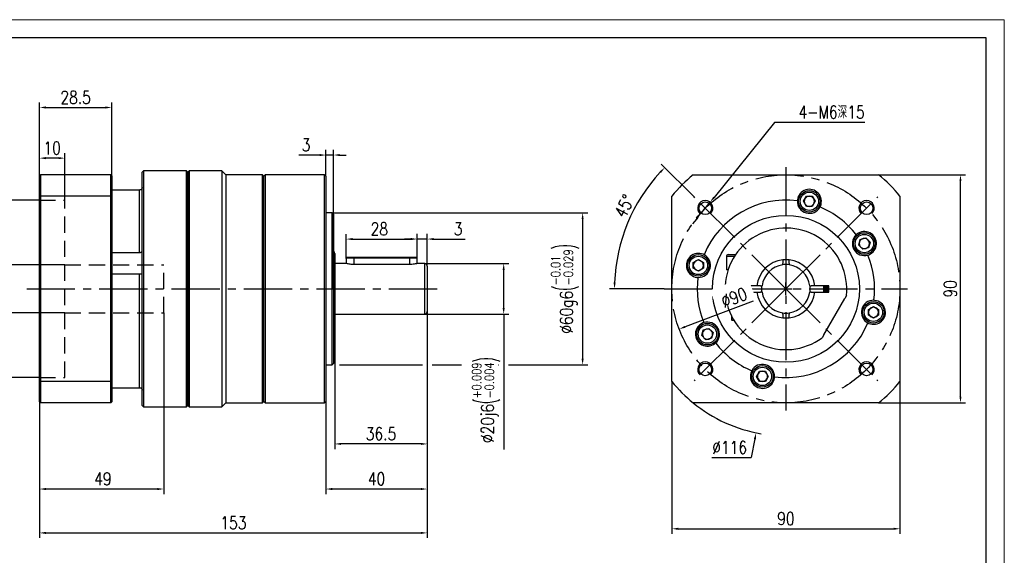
# Model space of a CAD drawing. Header units: millimetres. Extents: x 6775 to 7373, y -835 to -413.
# Tile 4 of 4: x 6985 to 7373, y -624 to -413. Entities that reach past the tile are written whole.
import ezdxf

# ---------------------------------------------------------------- set-up
doc = ezdxf.new("R2010")
doc.units = ezdxf.units.MM
doc.set_wipeout_variables(frame=1)
doc.header["$PDSIZE"] = -5
doc.linetypes.add('CENTER2', pattern=[28.575, 19.05, -3.175, 3.175, -3.175])
doc.linetypes.add('DASHED2', pattern=[9.525, 6.35, -3.175])
doc.layers.get('Defpoints').update_dxf_attribs({"lineweight": 18})
for name, color, linetype in [('1轮廓实线层', 7, 'Continuous'), ('2细线层', 4, 'Continuous'), ('3中心线层', 1, 'CENTER2'), ('4虚线层', 6, 'DASHED2'), ('7标注层', 4, 'Continuous')]:
    doc.layers.add(name, color=color, linetype=linetype)
doc.layers.add('细实线', color=7, linetype='Continuous', lineweight=18)
doc.styles.add('TH_GBDIM', font='romans.shx', dxfattribs={"width": 0.8, "bigfont": 'gbcbig.shx'})
doc.dimstyles.new('TH_GBDIM', dxfattribs={"dimtxt": 5, "dimasz": 2.5, "dimexe": 2, "dimexo": 0, "dimgap": 1.5, "dimtad": 1, "dimdec": 1, "dimdsep": 46, "dimtxsty": 'TH_GBDIM', "dimcen": 2.5, "dimclrd": 130, "dimclre": 130, "dimclrt": 3, "dimadec": 0, "dimazin": 2, "dimtfac": 0.714286, "dimtdec": 1, "dimtmove": 0, "dimatfit": 3, "dimfxl": 1, "dimtzin": 0, "dimlwd": -1, "dimlwe": -1, "dimarcsym": 0})

# ---------------------------------------------------------------- blocks, each defined once
blk = doc.blocks.new('*U9')
at = {"layer": '3中心线层'}
blk.add_line((-18.12, -18.12), (18.12, 18.12), dxfattribs=at)
blk = doc.blocks.new('*U8')
at = {"layer": '1轮廓实线层', "color": 0, "linetype": 'ByBlock', "lineweight": -2, "transparency": 16777216}
for p, rotation in [((2055.7, 7340.05), 90), ((2055.7, 7303.8), 180), ((2091.95, 7303.8), 270)]:
    blk.add_blockref('*U9', p, dxfattribs=dict(at, rotation=rotation))
blk.add_blockref('*U9', (2091.95, 7340.05), dxfattribs=at)
blk = doc.blocks.new('*D11')
at = {"layer": '7标注层', "color": 130}
for p, q in [((7144.69, -508.8), (7177.84, -508.8)), ((7175.84, -526.3), (7175.84, -511.3)), ((7144.69, -528.8), (7177.84, -528.8)), ((7175.84, -528.8), (7175.84, -582.19))]:
    blk.add_line(p, q, dxfattribs=at)
for points in [[(7176.25, -511.3), (7175.42, -511.3), (7175.84, -508.8)], [(7175.42, -526.3), (7176.25, -526.3), (7175.84, -528.8)]]:
    blk.add_solid(points, dxfattribs=at)
at = {"layer": 'Defpoints', "color": 0}
for p in [(7144.69, -508.8), (7175.84, -508.8), (7144.69, -528.8)]:
    blk.add_point(p, dxfattribs=at)
at = {"layer": '7标注层', "color": 3, "insert": (7168.89, -562.67), "char_height": 5, "attachment_point": 5, "rotation": 90, "style": 'TH_GBDIM'}
blk.add_mtext('{%%c20}{}{j6\\H0.7143x;{\\H2x;\\W0.5;(}\\S+0.009^ -0.004;{\\H2x;\\W0.5;)}}', dxfattribs=at)
blk = doc.blocks.new('*D12')
at = {"layer": '7标注层', "color": 130}
for p, q in [((7108.69, -488.8), (7208.99, -488.8)), ((7206.99, -491.3), (7206.99, -546.3)), ((7111.07, -548.8), (7143.81, -548.8)), ((7147.57, -548.8), (7159.19, -548.8)), ((7173.83, -548.8), (7173.96, -548.8)), ((7177.71, -548.8), (7208.99, -548.8))]:
    blk.add_line(p, q, dxfattribs=at)
for points in [[(7207.4, -491.3), (7206.57, -491.3), (7206.99, -488.8)], [(7206.57, -546.3), (7207.4, -546.3), (7206.99, -548.8)]]:
    blk.add_solid(points, dxfattribs=at)
at = {"layer": 'Defpoints', "color": 0}
for p in [(7108.69, -488.8), (7108.19, -548.8), (7206.99, -548.8)]:
    blk.add_point(p, dxfattribs=at)
at = {"layer": '7标注层', "color": 3, "insert": (7200.05, -518.8), "char_height": 5, "attachment_point": 5, "rotation": 90, "style": 'TH_GBDIM'}
blk.add_mtext('{%%c60}{}{g6\\H0.7143x;{\\H2x;\\W0.5;(}\\S-0.01^ -0.029;{\\H2x;\\W0.5;)}}', dxfattribs=at)
blk = doc.blocks.new('*D13')
at = {"layer": '7标注层', "color": 130}
for p, q in [((7145.69, -527.8), (7145.69, -582)), ((7109.19, -532.8), (7109.19, -582)), ((7143.19, -580), (7111.69, -580))]:
    blk.add_line(p, q, dxfattribs=at)
for points in [[(7111.69, -579.58), (7111.69, -580.41), (7109.19, -580)], [(7143.19, -580.41), (7143.19, -579.58), (7145.69, -580)]]:
    blk.add_solid(points, dxfattribs=at)
at = {"layer": 'Defpoints', "color": 0}
for p in [(7145.69, -527.8), (7109.19, -532.8), (7109.19, -580)]:
    blk.add_point(p, dxfattribs=at)
at = {"layer": '7标注层', "color": 3, "insert": (7127.44, -576), "char_height": 5, "attachment_point": 5, "style": 'TH_GBDIM'}
blk.add_mtext('36.5', dxfattribs=at)
blk = doc.blocks.new('*D14')
at = {"layer": '7标注层', "color": 130}
for p, q in [((7145.69, -527.86), (7145.69, -599.79)), ((7105.69, -563.3), (7105.69, -599.79)), ((7143.19, -597.79), (7108.19, -597.79))]:
    blk.add_line(p, q, dxfattribs=at)
for points in [[(7108.19, -597.38), (7108.19, -598.21), (7105.69, -597.79)], [(7143.19, -598.21), (7143.19, -597.38), (7145.69, -597.79)]]:
    blk.add_solid(points, dxfattribs=at)
at = {"layer": 'Defpoints', "color": 0}
for p in [(7145.69, -527.86), (7105.69, -563.3), (7105.69, -597.79)]:
    blk.add_point(p, dxfattribs=at)
at = {"layer": '7标注层', "color": 3, "insert": (7125.69, -593.79), "char_height": 5, "attachment_point": 5, "style": 'TH_GBDIM'}
blk.add_mtext('40', dxfattribs=at)
blk = doc.blocks.new('*D15')
at = {"layer": '7标注层', "color": 130}
for p, q in [((7103.19, -466), (7095.02, -466)), ((7105.69, -474.3), (7105.69, -464)), ((7108.69, -466), (7105.69, -466)), ((7108.69, -489.3), (7108.69, -464)), ((7111.19, -466), (7113.69, -466))]:
    blk.add_line(p, q, dxfattribs=at)
for points in [[(7103.19, -466.42), (7103.19, -465.58), (7105.69, -466)], [(7111.19, -465.58), (7111.19, -466.42), (7108.69, -466)]]:
    blk.add_solid(points, dxfattribs=at)
at = {"layer": 'Defpoints', "color": 0}
for p in [(7105.69, -466), (7105.69, -474.3), (7108.69, -489.3)]:
    blk.add_point(p, dxfattribs=at)
at = {"layer": '7标注层', "color": 3, "insert": (7097.86, -462), "char_height": 5, "attachment_point": 5, "style": 'TH_GBDIM'}
blk.add_mtext('3', dxfattribs=at)
blk = doc.blocks.new('*D16')
at = {"layer": '7标注层', "color": 130}
for p, q in [((7113.69, -506.81), (7113.69, -497.16)), ((7141.69, -506.7), (7141.69, -497.16)), ((7116.19, -499.16), (7139.19, -499.16))]:
    blk.add_line(p, q, dxfattribs=at)
for points in [[(7116.19, -498.74), (7116.19, -499.58), (7113.69, -499.16)], [(7139.19, -499.58), (7139.19, -498.74), (7141.69, -499.16)]]:
    blk.add_solid(points, dxfattribs=at)
at = {"layer": 'Defpoints', "color": 0}
for p in [(7141.69, -499.16), (7113.69, -506.81), (7141.69, -506.7)]:
    blk.add_point(p, dxfattribs=at)
at = {"layer": '7标注层', "color": 3, "insert": (7126.76, -495.16), "char_height": 5, "attachment_point": 5, "style": 'TH_GBDIM'}
blk.add_mtext('28', dxfattribs=at)
blk = doc.blocks.new('*D17')
at = {"layer": '7标注层', "color": 130}
for p, q in [((7141.69, -506.7), (7141.69, -497.15)), ((7145.69, -509.8), (7145.69, -497.15)), ((7139.19, -499.15), (7136.69, -499.15)), ((7145.69, -499.15), (7141.69, -499.15)), ((7148.19, -499.15), (7160.7, -499.15))]:
    blk.add_line(p, q, dxfattribs=at)
for points in [[(7139.19, -499.57), (7139.19, -498.73), (7141.69, -499.15)], [(7148.19, -498.73), (7148.19, -499.57), (7145.69, -499.15)]]:
    blk.add_solid(points, dxfattribs=at)
at = {"layer": 'Defpoints', "color": 0}
for p in [(7141.69, -499.15), (7141.69, -506.7), (7145.69, -509.8)]:
    blk.add_point(p, dxfattribs=at)
at = {"layer": '7标注层', "color": 3, "insert": (7157.87, -495.15), "char_height": 5, "attachment_point": 5, "style": 'TH_GBDIM'}
blk.add_mtext('{3}{}{}', dxfattribs=at)
blk = doc.blocks.new('*D18')
at = {"layer": '7标注层', "color": 130}
for p, q in [((7250.96, -482.55), (7237.96, -469.55)), ((7239.21, -518.8), (7217.57, -518.8))]:
    blk.add_line(p, q, dxfattribs=at)
blk.add_arc((7287.21, -518.8), 67.64, 137.1178, 177.8822, dxfattribs=at)
for points in [[(7237.94, -473.06), (7237.34, -472.48), (7239.38, -470.97)], [(7219.2, -516.29), (7220.03, -516.3), (7219.57, -518.8)]]:
    blk.add_solid(points, dxfattribs=at)
at = {"layer": 'Defpoints', "color": 0}
for p in [(7250.96, -482.55), (7221.87, -501.29), (7239.21, -518.8), (7287.21, -518.8), (7347.71, -518.8)]:
    blk.add_point(p, dxfattribs=at)
at = {"layer": '7标注层', "color": 3, "insert": (7223.43, -486.16), "char_height": 5, "attachment_point": 5, "rotation": 62.8979, "style": 'TH_GBDIM'}
blk.add_mtext('45%%d', dxfattribs=at)
blk = doc.blocks.new('*D19')
at = {"layer": '7标注层', "color": 130}
for p, q in [((7242.21, -555.39), (7242.21, -615.48)), ((7332.21, -555.39), (7332.21, -615.48)), ((7244.71, -613.48), (7329.71, -613.48))]:
    blk.add_line(p, q, dxfattribs=at)
for points in [[(7244.71, -613.06), (7244.71, -613.9), (7242.21, -613.48)], [(7329.71, -613.9), (7329.71, -613.06), (7332.21, -613.48)]]:
    blk.add_solid(points, dxfattribs=at)
at = {"layer": 'Defpoints', "color": 0}
for p in [(7242.21, -555.39), (7332.21, -555.39), (7332.21, -613.48)]:
    blk.add_point(p, dxfattribs=at)
at = {"layer": '7标注层', "color": 3, "insert": (7287.21, -609.48), "char_height": 5, "attachment_point": 5, "style": 'TH_GBDIM'}
blk.add_mtext('90', dxfattribs=at)
blk = doc.blocks.new('*D20')
at = {"layer": '7标注层', "color": 130}
for p, q in [((7323.8, -473.8), (7358.08, -473.8)), ((7356.08, -561.3), (7356.08, -476.3)), ((7323.8, -563.8), (7358.08, -563.8))]:
    blk.add_line(p, q, dxfattribs=at)
for points in [[(7356.5, -476.3), (7355.67, -476.3), (7356.08, -473.8)], [(7355.67, -561.3), (7356.5, -561.3), (7356.08, -563.8)]]:
    blk.add_solid(points, dxfattribs=at)
at = {"layer": 'Defpoints', "color": 0}
for p in [(7323.8, -473.8), (7356.08, -473.8), (7323.8, -563.8)]:
    blk.add_point(p, dxfattribs=at)
at = {"layer": '7标注层', "color": 3, "insert": (7352.08, -518.8), "char_height": 5, "attachment_point": 5, "rotation": 90, "style": 'TH_GBDIM'}
blk.add_mtext('90', dxfattribs=at)
blk = doc.blocks.new('*D21')
at = {"layer": '7标注层', "color": 130}
for p, q in [((7287.21, -521.3), (7287.21, -516.3)), ((7284.71, -518.8), (7289.71, -518.8)), ((7274.96, -578.04), (7273.44, -585.39)), ((7258.03, -585.39), (7273.44, -585.39))]:
    blk.add_line(p, q, dxfattribs=at)
blk.add_arc((7287.21, -518.8), 58, 230.8833, 260.296, dxfattribs=at)
blk.add_solid([(7275.37, -578.13), (7274.55, -577.96), (7275.46, -575.6)], dxfattribs=at)
at = {"layer": 'Defpoints', "color": 0}
for p in [(7298.95, -462), (7275.46, -575.6)]:
    blk.add_point(p, dxfattribs=at)
at = {"layer": '7标注层', "color": 3, "insert": (7264.99, -581.39), "char_height": 5, "attachment_point": 5, "style": 'TH_GBDIM'}
blk.add_mtext('{∅116}{}{}', dxfattribs=at)
blk = doc.blocks.new('*D22')
at = {"layer": '7标注层', "color": 130}
for p, q in [((7282.64, -453.1), (7258.83, -482.69)), ((7318.35, -453.1), (7282.64, -453.1)), ((7253.5, -489.31), (7257.27, -484.64)), ((7251.94, -491.26), (7250.37, -493.21))]:
    blk.add_line(p, q, dxfattribs=at)
for points in [[(7258.51, -482.43), (7259.16, -482.95), (7257.27, -484.64)], [(7252.26, -491.52), (7251.61, -491), (7253.5, -489.31)]]:
    blk.add_solid(points, dxfattribs=at)
at = {"layer": 'Defpoints', "color": 0}
for p in [(7257.27, -484.64), (7253.5, -489.31)]:
    blk.add_point(p, dxfattribs=at)
at = {"layer": '7标注层', "color": 3, "insert": (7305.22, -449.05), "char_height": 5, "attachment_point": 5, "style": 'TH_GBDIM'}
blk.add_mtext('4-M6深15{}', dxfattribs=at)
blk = doc.blocks.new('*D23')
at = {"layer": '7标注层', "color": 130}
for p, q in [((6992.69, -483.8), (6950.25, -483.8)), ((6952.25, -551.3), (6952.25, -486.3)), ((6992.69, -553.8), (6950.25, -553.8))]:
    blk.add_line(p, q, dxfattribs=at)
for points in [[(6952.67, -486.3), (6951.84, -486.3), (6952.25, -483.8)], [(6951.84, -551.3), (6952.67, -551.3), (6952.25, -553.8)]]:
    blk.add_solid(points, dxfattribs=at)
at = {"layer": 'Defpoints', "color": 0}
for p in [(6952.25, -483.8), (6992.69, -483.8), (6992.69, -553.8)]:
    blk.add_point(p, dxfattribs=at)
at = {"layer": '7标注层', "color": 3, "insert": (6945.31, -518.8), "char_height": 5, "attachment_point": 5, "rotation": 90, "style": 'TH_GBDIM'}
blk.add_mtext('{%%c70}{}{E7\\H0.7143x;{\\H2x;\\W0.5;(}\\S+0.09^ +0.06;{\\H2x;\\W0.5;)}}', dxfattribs=at)
blk = doc.blocks.new('*D24')
at = {"layer": '7标注层', "color": 130}
for p, q in [((7002.69, -509.3), (6977.99, -509.3)), ((6979.99, -525.8), (6979.99, -511.8)), ((7002.69, -528.3), (6977.99, -528.3))]:
    blk.add_line(p, q, dxfattribs=at)
for points in [[(6980.41, -511.8), (6979.58, -511.8), (6979.99, -509.3)], [(6979.58, -525.8), (6980.41, -525.8), (6979.99, -528.3)]]:
    blk.add_solid(points, dxfattribs=at)
at = {"layer": 'Defpoints', "color": 0}
for p in [(6979.99, -509.3), (7002.69, -509.3), (7002.69, -528.3)]:
    blk.add_point(p, dxfattribs=at)
at = {"layer": '7标注层', "color": 3, "insert": (6973.05, -518.8), "char_height": 5, "attachment_point": 5, "rotation": 90, "style": 'TH_GBDIM'}
blk.add_mtext('{%%c19}{}{G6\\H0.7143x;{\\H2x;\\W0.5;(}\\S+0.02^ +0.007;{\\H2x;\\W0.5;)}}', dxfattribs=at)
blk = doc.blocks.new('*D25')
at = {"layer": '7标注层', "color": 130}
for p, q in [((7041.69, -528.3), (7041.69, -599.79)), ((6992.69, -563.4), (6992.69, -599.79)), ((7039.19, -597.79), (6995.19, -597.79))]:
    blk.add_line(p, q, dxfattribs=at)
for points in [[(6995.19, -597.38), (6995.19, -598.21), (6992.69, -597.79)], [(7039.19, -598.21), (7039.19, -597.38), (7041.69, -597.79)]]:
    blk.add_solid(points, dxfattribs=at)
at = {"layer": 'Defpoints', "color": 0}
for p in [(7041.69, -528.3), (6992.69, -563.4), (6992.69, -597.79)]:
    blk.add_point(p, dxfattribs=at)
at = {"layer": '7标注层', "color": 3, "insert": (7017.69, -593.79), "char_height": 5, "attachment_point": 5, "style": 'TH_GBDIM'}
blk.add_mtext('49', dxfattribs=at)
blk = doc.blocks.new('*D26')
at = {"layer": '7标注层', "color": 130}
for p, q in [((7145.69, -527.86), (7145.69, -617.11)), ((6992.69, -563.4), (6992.69, -617.11)), ((6995.19, -615.11), (7143.19, -615.11))]:
    blk.add_line(p, q, dxfattribs=at)
for points in [[(6995.19, -614.7), (6995.19, -615.53), (6992.69, -615.11)], [(7143.19, -615.53), (7143.19, -614.7), (7145.69, -615.11)]]:
    blk.add_solid(points, dxfattribs=at)
at = {"layer": 'Defpoints', "color": 0}
for p in [(7145.69, -527.86), (6992.69, -563.4), (7145.69, -615.11)]:
    blk.add_point(p, dxfattribs=at)
at = {"layer": '7标注层', "color": 3, "insert": (7069.19, -611.11), "char_height": 5, "attachment_point": 5, "style": 'TH_GBDIM'}
blk.add_mtext('153', dxfattribs=at)
blk = doc.blocks.new('*D27')
at = {"layer": '7标注层', "color": 130}
for p, q in [((6992.69, -474.2), (6992.69, -465.23)), ((7002.69, -483.8), (7002.69, -465.23)), ((7000.19, -467.23), (6995.19, -467.23))]:
    blk.add_line(p, q, dxfattribs=at)
for points in [[(6995.19, -466.81), (6995.19, -467.64), (6992.69, -467.23)], [(7000.19, -467.64), (7000.19, -466.81), (7002.69, -467.23)]]:
    blk.add_solid(points, dxfattribs=at)
at = {"layer": 'Defpoints', "color": 0}
for p in [(6992.69, -467.23), (6992.69, -474.2), (7002.69, -483.8)]:
    blk.add_point(p, dxfattribs=at)
at = {"layer": '7标注层', "color": 3, "insert": (6997.69, -463.23), "char_height": 5, "attachment_point": 5, "style": 'TH_GBDIM'}
blk.add_mtext('10', dxfattribs=at)
blk = doc.blocks.new('*D28')
at = {"layer": '7标注层', "color": 130}
blk.add_line((7274.3, -523.66), (7247.44, -533.79), dxfattribs=at)
blk.add_solid([(7247.29, -533.4), (7247.59, -534.18), (7245.1, -534.67)], dxfattribs=at)
at = {"layer": 'Defpoints', "color": 0}
for p in [(7329.31, -502.92), (7245.1, -534.67)]:
    blk.add_point(p, dxfattribs=at)
at = {"layer": '7标注层', "color": 3, "insert": (7266.76, -522.23), "char_height": 5, "attachment_point": 5, "rotation": 20.6615, "style": 'TH_GBDIM'}
blk.add_mtext('∅90', dxfattribs=at)
blk = doc.blocks.new('*D29')
at = {"layer": '7标注层', "color": 130}
for p, q in [((6992.69, -472.31), (6992.69, -445.24)), ((7021.19, -474.2), (7021.19, -445.24)), ((6995.19, -447.24), (7018.69, -447.24))]:
    blk.add_line(p, q, dxfattribs=at)
for points in [[(6995.19, -446.82), (6995.19, -447.65), (6992.69, -447.24)], [(7018.69, -447.65), (7018.69, -446.82), (7021.19, -447.24)]]:
    blk.add_solid(points, dxfattribs=at)
at = {"layer": 'Defpoints', "color": 0}
for p in [(7021.19, -447.24), (6992.69, -472.31), (7021.19, -474.2)]:
    blk.add_point(p, dxfattribs=at)
at = {"layer": '7标注层', "color": 3, "insert": (7006.94, -443.24), "char_height": 5, "attachment_point": 5, "style": 'TH_GBDIM'}
blk.add_mtext('28.5', dxfattribs=at)

msp = doc.modelspace()

# ---------------------------------------------------------------- linework, layer by layer
at = {"layer": '1轮廓实线层', "linetype": 'Continuous', "lineweight": 30}
for p, q in [((6992.691032, -474.196256), (6993.091032, -473.796256)), ((6993.091032, -473.796256), (6993.091032, -482.203907)), ((7020.791032, -473.796256), (6993.091032, -473.796256)), ((7020.791032, -482.203907), (7020.791032, -473.796256)), ((7021.191032, -474.196256), (7020.791032, -473.796256)), ((7033.691032, -472.296256), (7033.191032, -472.796256)), ((7033.191032, -564.796256), (7033.191032, -472.796256)), ((7050.691032, -472.296256), (7033.691032, -472.296256)), ((7033.691032, -472.296256), (7033.691032, -565.296256)), ((7051.191032, -472.796256), (7050.691032, -472.296256)), ((7050.691032, -518.796256), (7050.691032, -472.296256)), ((7051.691032, -472.296256), (7051.191032, -472.796256)), ((7051.191032, -472.796256), (7051.191032, -518.796256)), ((7051.191032, -564.796256), (7051.191032, -472.796256)), ((7064.691032, -472.296256), (7051.691032, -472.296256)), ((7051.691032, -472.296256), (7051.691032, -565.296256)), ((7066.191032, -473.796256), (7064.691032, -472.296256)), ((7064.691032, -472.296256), (7064.691032, -565.296256)), ((7080.691032, -473.796256), (7066.191032, -473.796256)), ((7066.191032, -473.796256), (7066.191032, -563.796256)), ((7081.191032, -474.296256), (7080.691032, -473.796256)), ((7080.691032, -563.796256), (7080.691032, -473.796256)), ((7081.691032, -473.796256), (7081.191032, -474.296256)), ((7105.191032, -473.796256), (7081.691032, -473.796256)), ((7081.691032, -473.796256), (7081.691032, -563.796256)), ((7105.691032, -474.296256), (7105.191032, -473.796256)), ((7105.191032, -518.796256), (7105.191032, -473.796256)), ((7250.612664, -473.796255), (7323.797362, -473.796255)), ((6992.691032, -482.34629), (6992.691032, -474.196256)), ((7021.191032, -474.196256), (7021.191032, -482.34629)), ((7081.191032, -563.296256), (7081.191032, -474.296256)), ((7105.691032, -474.296256), (7105.691032, -518.796256)), ((7032.191032, -479.795489), (7021.191032, -479.795489)), ((7032.191032, -504.436409), (7032.191032, -479.795489)), ((6992.691032, -482.34629), (6993.091032, -482.203907)), ((6992.691032, -555.246222), (6992.691032, -482.34629)), ((6993.091032, -482.203907), (6993.091032, -555.388605)), ((7020.791032, -482.203907), (6993.091032, -482.203907)), ((7020.791032, -555.388605), (7020.791032, -482.203907)), ((7020.791032, -482.203907), (7021.191032, -482.34629)), ((7021.191032, -482.34629), (7021.191032, -555.246222)), ((7242.205013, -555.388604), (7242.205013, -482.203906)), ((7291.742859, -483.688308), (7291.711088, -484.087535)), ((7294.148393, -484.264407), (7295.303094, -482.264407)), ((7295.303094, -486.264407), (7294.148393, -484.264407)), ((7295.303094, -482.264407), (7297.612495, -482.264407)), ((7297.612495, -482.264407), (7298.767195, -484.264407)), ((7298.767195, -484.264407), (7297.612495, -486.264407)), ((7332.205013, -482.203906), (7332.205013, -555.388604)), ((7108.191032, -488.796256), (7105.691032, -488.796256)), ((7108.691032, -489.296256), (7108.191032, -488.796256)), ((7108.191032, -518.796256), (7108.191032, -488.796256)), ((7108.691032, -518.796256), (7108.691032, -488.796256)), ((7108.691032, -489.296256), (7108.691032, -518.796256)), ((7297.612495, -486.264407), (7295.303094, -486.264407)), ((7300.656998, -486.484584), (7300.829097, -486.122958)), ((7315.238823, -497.17993), (7314.934061, -497.43976)), ((7315.934711, -501.518972), (7316.532428, -499.288262)), ((7316.532428, -499.288262), (7318.763139, -498.690545)), ((7318.763139, -498.690545), (7320.396132, -500.323538)), ((7320.396132, -500.323538), (7319.798415, -502.554248)), ((7021.191032, -504.436409), (7032.191032, -504.436409)), ((7109.191032, -504.796256), (7109.191032, -518.796256)), ((7317.567705, -503.151965), (7315.934711, -501.518972)), ((7319.798415, -502.554248), (7317.567705, -503.151965)), ((7113.691032, -508.796256), (7109.191032, -508.796256)), ((7114.091032, -506.296256), (7113.691032, -506.696256)), ((7113.691032, -506.696256), (7113.691032, -508.796256)), ((7116.691032, -506.696256), (7113.691032, -506.696256)), ((7114.091032, -506.296256), (7116.691032, -506.296256)), ((7116.691032, -506.296256), (7138.691032, -506.296256)), ((7116.691032, -506.696256), (7116.691032, -506.296256)), ((7138.691032, -506.696256), (7116.691032, -506.696256)), ((7116.691032, -506.696256), (7116.691032, -509.213251)), ((7138.691032, -506.296256), (7141.291032, -506.296256)), ((7138.691032, -506.296256), (7138.691032, -506.696256)), ((7141.691032, -506.696256), (7138.691032, -506.696256)), ((7138.691032, -506.696256), (7138.691032, -509.213251)), ((7141.691032, -506.696256), (7141.291032, -506.296256)), ((7141.691032, -508.796256), (7141.691032, -506.696256)), ((7144.691032, -508.796256), (7141.691032, -508.796256)), ((7144.691032, -518.796256), (7144.691032, -508.796256)), ((7250.673165, -508.388774), (7252.673165, -507.234073)), ((7250.673165, -510.698175), (7250.673165, -508.388774)), ((7252.673165, -507.234073), (7254.673165, -508.388774)), ((7254.893342, -505.34427), (7254.531716, -505.172172)), ((7254.673165, -508.388774), (7254.673165, -510.698175)), ((7263.705013, -506.046255), (7263.705013, -511.296255)), ((7266.871851, -506.046255), (7263.705013, -506.046255)), ((7264.455014, -505.296255), (7267.361879, -505.296255)), ((7285.955013, -507.364392), (7285.955013, -507.766863)), ((7285.955013, -507.766863), (7285.955013, -508.796731)), ((7288.455013, -507.766863), (7288.455013, -507.364392)), ((7288.455013, -508.796731), (7288.455013, -507.766863)), ((7319.564805, -505.460443), (7319.942205, -505.326427)), ((7138.691032, -509.213251), (7116.691032, -509.213251)), ((7145.691032, -509.796256), (7145.691032, -518.796256)), ((7252.673165, -511.852876), (7250.673165, -510.698175)), ((7254.673165, -510.698175), (7252.673165, -511.852876)), ((7264.406987, -511.296255), (7263.705013, -511.296255)), ((7032.191032, -512.967821), (7021.191032, -512.967821)), ((7032.191032, -557.797023), (7032.191032, -512.967821)), ((7252.097066, -514.258409), (7252.496293, -514.29018)), ((7050.691032, -565.296256), (7050.691032, -518.796256)), ((7051.191032, -518.796256), (7051.191032, -564.796256)), ((7105.191032, -563.796256), (7105.191032, -518.796256)), ((7105.691032, -518.796256), (7105.691032, -563.296256)), ((7108.191032, -548.796256), (7108.191032, -518.796256)), ((7108.691032, -518.796256), (7108.691032, -548.296256)), ((7109.191032, -518.796256), (7109.191032, -532.796256)), ((7144.691032, -528.796256), (7144.691032, -518.796256)), ((7145.691032, -518.796256), (7145.691032, -527.796256)), ((7263.738282, -517.546255), (7263.237588, -517.546255)), ((7263.237588, -520.046255), (7263.738282, -520.046255)), ((7275.270295, -517.546255), (7263.738282, -517.546255)), ((7263.738282, -520.046255), (7275.270295, -520.046255)), ((7265.705013, -517.546255), (7265.705013, -520.046255)), ((7271.705013, -520.046255), (7271.705013, -517.546255)), ((7271.905994, -517.546255), (7271.855013, -518.796255)), ((7271.855013, -518.796255), (7271.905994, -520.046255)), ((7275.77315, -517.546255), (7275.270295, -517.546255)), ((7275.270295, -520.046255), (7275.77315, -520.046255)), ((7276.175621, -517.546255), (7275.77315, -517.546255)), ((7275.77315, -520.046255), (7276.175621, -520.046255)), ((7277.205489, -517.546255), (7276.175621, -517.546255)), ((7276.175621, -520.046255), (7277.205489, -520.046255)), ((7298.234406, -517.546255), (7297.204538, -517.546255)), ((7297.204538, -520.046255), (7298.234406, -520.046255)), ((7298.636877, -517.546255), (7298.234406, -517.546255)), ((7298.234406, -520.046255), (7298.636877, -520.046255)), ((7299.139732, -517.546255), (7298.636877, -517.546255)), ((7298.636877, -520.046255), (7299.139732, -520.046255)), ((7304.205013, -517.546255), (7299.139732, -517.546255)), ((7299.139732, -520.046255), (7304.205013, -520.046255)), ((7304.205013, -520.046255), (7304.205013, -517.546255)), ((7302.126894, -536.950799), (7310.38825, -522.641711)), ((7311.053404, -521.489631), (7310.38825, -522.641711)), ((7322.312961, -523.334101), (7321.913734, -523.30233)), ((7319.736862, -526.894336), (7321.736862, -525.739635)), ((7319.736862, -529.203737), (7319.736862, -526.894336)), ((7321.736862, -525.739635), (7323.736862, -526.894336)), ((7323.736862, -526.894336), (7323.736862, -529.203737)), ((7109.191032, -528.796256), (7144.691032, -528.796256)), ((7254.845222, -532.132067), (7254.467822, -532.266083)), ((7265.705013, -529.46162), (7265.705013, -531.046255)), ((7265.705013, -531.046255), (7265.955013, -531.296255)), ((7265.705013, -531.046255), (7266.56676, -531.046255)), ((7266.717212, -531.296255), (7265.955013, -531.296255)), ((7285.955013, -528.79578), (7285.955013, -529.825648)), ((7285.955013, -529.825648), (7285.955013, -530.228119)), ((7288.455013, -529.825648), (7288.455013, -528.79578)), ((7288.455013, -530.228119), (7288.455013, -529.825648)), ((7319.516685, -532.24824), (7319.878311, -532.420339)), ((7321.736862, -530.358437), (7319.736862, -529.203737)), ((7323.736862, -529.203737), (7321.736862, -530.358437)), ((7254.013895, -537.268972), (7254.611612, -535.038262)), ((7254.611612, -535.038262), (7256.842322, -534.440545)), ((7256.842322, -534.440545), (7258.475315, -536.073538)), ((7258.475315, -536.073538), (7257.877598, -538.304248)), ((7255.646888, -538.901965), (7254.013895, -537.268972)), ((7257.877598, -538.304248), (7255.646888, -538.901965)), ((7302.126894, -536.950799), (7301.461741, -538.102879)), ((7259.171204, -540.412581), (7259.475965, -540.152751)), ((7105.691032, -548.796256), (7108.191032, -548.796256)), ((7108.191032, -548.796256), (7108.691032, -548.296256)), ((7273.753029, -551.107927), (7273.58093, -551.469552)), ((7275.642831, -553.328104), (7276.797532, -551.328104)), ((7276.797532, -551.328104), (7279.106933, -551.328104)), ((7279.106933, -551.328104), (7280.261634, -553.328104)), ((6992.691032, -563.396256), (6992.691032, -555.246222)), ((6992.691032, -555.246222), (6993.091032, -555.388605)), ((6993.091032, -555.388605), (6993.091032, -563.796256)), ((7020.791032, -555.388605), (6993.091032, -555.388605)), ((7020.791032, -555.388605), (7021.191032, -555.246222)), ((7020.791032, -563.796256), (7020.791032, -555.388605)), ((7021.191032, -555.246222), (7021.191032, -563.396256)), ((7276.797532, -555.328104), (7275.642831, -553.328104)), ((7279.106933, -555.328104), (7276.797532, -555.328104)), ((7280.261634, -553.328104), (7279.106933, -555.328104)), ((7282.667167, -553.904202), (7282.698938, -553.504976)), ((7021.191032, -557.797023), (7032.191032, -557.797023)), ((7080.691032, -563.796256), (7081.191032, -563.296256)), ((7081.191032, -563.296256), (7081.691032, -563.796256)), ((7105.191032, -563.796256), (7105.691032, -563.296256)), ((6993.091032, -563.796256), (6992.691032, -563.396256)), ((7020.791032, -563.796256), (6993.091032, -563.796256)), ((7020.791032, -563.796256), (7021.191032, -563.396256)), ((7033.191032, -564.796256), (7033.691032, -565.296256)), ((7033.691032, -565.296256), (7050.691032, -565.296256)), ((7050.691032, -565.296256), (7051.191032, -564.796256)), ((7051.191032, -564.796256), (7051.691032, -565.296256)), ((7051.691032, -565.296256), (7064.691032, -565.296256)), ((7064.691032, -565.296256), (7066.191032, -563.796256)), ((7066.191032, -563.796256), (7080.691032, -563.796256)), ((7081.691032, -563.796256), (7105.191032, -563.796256)), ((7323.797362, -563.796255), (7250.612664, -563.796255))]:
    msp.add_line(p, q, dxfattribs=at)
at = {"layer": '1轮廓实线层', "linetype": 'Continuous', "lineweight": 30, "flags": 128}
for points in [[(7288.455013, -507.364392), (7287.205013, -507.296255), (7285.955013, -507.364392)], [(7302.504033, -520.046255), (7302.555013, -518.796255), (7302.504033, -517.546255)], [(7285.955013, -530.228119), (7287.205013, -530.296255), (7288.455013, -530.228119)]]:
    msp.add_lwpolyline(points, dxfattribs=at)
at = {"layer": '1轮廓实线层', "linetype": 'Continuous', "lineweight": 30}
for centre, radius in [((7296.457794, -484.264407), 4.25), ((7296.457794, -484.264407), 3.625), ((7255.385208, -486.97645), 2.5), ((7319.024819, -486.97645), 2.5), ((7287.205013, -518.796255), 29), ((7318.165422, -500.921255), 4.25), ((7318.165422, -500.921255), 3.625), ((7252.673165, -509.543474), 4.25), ((7252.673165, -509.543474), 3.625), ((7321.736862, -528.049036), 4.25), ((7321.736862, -528.049036), 3.625), ((7256.244605, -536.671255), 4.25), ((7256.244605, -536.671255), 3.625), ((7255.385208, -550.61606), 2.5), ((7277.952233, -553.328104), 4.25), ((7277.952233, -553.328104), 3.625), ((7319.024819, -550.61606), 2.5)]:
    msp.add_circle(centre, radius, dxfattribs=at)
for centre, radius, start, end in [((7287.205013, -518.796255), 58, 129.11674378, 140.88325622), ((7287.205013, -518.796255), 58, 39.11674378, 50.88325622), ((7296.457794, -484.264407), 4.75, 336.96620995, 173.03379005), ((7287.205013, -518.796255), 35, 82.60292324, 157.39707676), ((7296.457794, -484.264407), 4.75, 177.86602486, 332.13397514), ((7296.457794, -484.264407), 2, 150, 210), ((7296.457794, -484.264407), 2, 90, 150), ((7296.457794, -484.264407), 2, 210, 270), ((7296.457794, -484.264407), 2, 30, 90), ((7296.457794, -484.264407), 2, 270, 330), ((7296.457794, -484.264407), 2, 330, 30), ((7287.205013, -518.796255), 35, 37.60292324, 67.39707676), ((7287.205013, -518.796255), 24, 353.55646431, 177.01449399), ((7318.165422, -500.921255), 4.75, 291.96620995, 128.03379005), ((7318.165422, -500.921255), 4.75, 132.86602486, 287.13397514), ((7318.165422, -500.921255), 2, 165, 225), ((7318.165422, -500.921255), 2, 105, 165), ((7318.165422, -500.921255), 2, 45, 105), ((7318.165422, -500.921255), 2, 345, 45), ((7108.191032, -504.796256), 1, 0, 60), ((7252.673165, -509.543474), 4.75, 66.96620995, 263.03379005), ((7318.165422, -500.921255), 2, 225, 285), ((7318.165422, -500.921255), 2, 285, 345), ((7144.691032, -509.796256), 1, 0, 90), ((7252.673165, -509.543474), 2, 120, 180), ((7252.673165, -509.543474), 2, 60, 120), ((7252.673165, -509.543474), 4.75, 267.86602486, 62.13397514), ((7252.673165, -509.543474), 2, 0, 60), ((7264.455013, -506.046255), 0.75, 90, 180), ((7287.205013, -518.796255), 11.5, 96.2401311, 173.7598689), ((7287.205013, -518.796255), 11.5, 6.2401311, 83.7598689), ((7287.205013, -518.796255), 35, 352.60292324, 22.39707676), ((7252.673165, -509.543474), 2, 180, 240), ((7252.673165, -509.543474), 2, 240, 300), ((7252.673165, -509.543474), 2, 300, 0), ((7287.205013, -518.796255), 9.5, 97.56084318, 172.43915682), ((7287.205013, -518.796255), 9.6, 82.51836874, 97.48163126), ((7287.205013, -518.796255), 9.5, 7.56084318, 82.43915682), ((7287.205013, -518.796255), 35, 172.60292324, 202.39707676), ((7287.205013, -518.796255), 24, 182.98550601, 306.44353569), ((7287.205013, -518.796255), 15, 175.21980815, 184.78019185), ((7287.205013, -518.796255), 11.5, 186.2401311, 263.7598689), ((7287.205013, -518.796255), 9.6, 172.51836874, 187.48163126), ((7287.205013, -518.796255), 9.5, 187.56084318, 262.43915682), ((7287.205013, -518.796255), 11.5, 276.2401311, 353.7598689), ((7287.205013, -518.796255), 9.5, 277.56084318, 352.43915682), ((7287.205013, -518.796255), 9.6, 352.51836874, 7.48163126), ((7287.205013, -518.796255), 15, 355.21980815, 4.78019185), ((7287.205013, -518.796255), 15.75, 355.44792858, 4.55207142), ((7287.205013, -518.796255), 16, 355.51920121, 4.48079879), ((7287.205013, -518.796255), 16.4, 355.6287042, 4.3712958), ((7287.205013, -518.796255), 17, 355.78326952, 4.21673048), ((7321.736862, -528.049036), 4.75, 87.86602486, 242.13397514), ((7321.736862, -528.049036), 4.75, 246.96620995, 83.03379005), ((7144.691032, -527.796256), 1, 270, 0), ((7287.205013, -518.796255), 9.6, 262.51836874, 277.48163126), ((7321.736862, -528.049036), 2, 120, 180), ((7321.736862, -528.049036), 2, 180, 240), ((7321.736862, -528.049036), 2, 60, 120), ((7321.736862, -528.049036), 2, 0, 60), ((7321.736862, -528.049036), 2, 300, 0), ((7256.244605, -536.671255), 4.75, 312.86602486, 107.13397514), ((7287.205013, -518.796255), 35, 262.60292324, 337.39707676), ((7321.736862, -528.049036), 2, 240, 300), ((7108.191032, -532.796256), 1, 300, 0), ((7256.244605, -536.671255), 4.75, 111.96620995, 308.03379005), ((7256.244605, -536.671255), 2, 105, 165), ((7256.244605, -536.671255), 2, 45, 105), ((7256.244605, -536.671255), 2, 345, 45), ((7256.244605, -536.671255), 2, 165, 225), ((7256.244605, -536.671255), 2, 225, 285), ((7256.244605, -536.671255), 2, 285, 345), ((7287.205013, -518.796255), 35, 217.60292324, 247.39707676), ((7277.952233, -553.328104), 4.75, 156.96620995, 353.03379005), ((7277.952233, -553.328104), 4.75, 357.86602486, 152.13397514), ((7277.952233, -553.328104), 2, 90, 150), ((7277.952233, -553.328104), 2, 30, 90), ((7287.205013, -518.796255), 58, 219.11674378, 230.88325622), ((7277.952233, -553.328104), 2, 150, 210), ((7277.952233, -553.328104), 2, 210, 270), ((7277.952233, -553.328104), 2, 270, 330), ((7277.952233, -553.328104), 2, 330, 30), ((7287.205013, -518.796255), 58, 309.11674378, 320.88325622)]:
    msp.add_arc(centre, radius, start, end, dxfattribs=at)
for points, knots in [([(7033.191032, -478.820029), (7033.190753, -478.836925), (7033.188681, -478.96224), (7033.135348, -479.194469), (7032.960101, -479.47513), (7032.696685, -479.684029), (7032.422839, -479.783583), (7032.250026, -479.792459), (7032.191032, -479.795489)], [0, 0, 0, 0, 0.0326819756, 0.242401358, 0.4540807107, 0.6707117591, 0.8875886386, 1, 1, 1, 1]), ([(7032.191032, -504.436409), (7032.301114, -504.429781), (7032.521256, -504.416528), (7032.816148, -504.317191), (7033.044077, -504.18075), (7033.171821, -504.039088), (7033.185452, -503.956563), (7033.191032, -503.922785)], [0, 0, 0, 0, 0.2090346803, 0.4180270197, 0.631427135, 0.8491383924, 1, 1, 1, 1]), ([(7116.691032, -509.213251), (7116.360916, -509.203985), (7115.700988, -509.185463), (7114.815056, -509.056372), (7114.136202, -508.914237), (7113.734707, -508.808304), (7113.728472, -508.806441), (7113.725932, -508.805681)], [0, 0, 0, 0, 0.2093532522, 0.41851399, 0.6326300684, 0.8502726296, 1, 1, 1, 1]), ([(7141.656132, -508.805681), (7141.66628, -508.802944), (7141.709921, -508.791174), (7141.457396, -508.860037), (7140.921354, -508.987513), (7140.108175, -509.131193), (7139.313953, -509.205659), (7138.831967, -509.211533), (7138.691032, -509.213251)], [0, 0, 0, 0, 0.0626064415, 0.2692346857, 0.4780408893, 0.6935337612, 0.9103879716, 1, 1, 1, 1]), ([(7285.955013, -509.378851), (7285.955013, -509.292508), (7285.955013, -509.098413), (7285.955013, -508.904424), (7285.955013, -508.796731)], [0, 0, 0, 0, 0.4448478, 1, 1, 1, 1]), ([(7288.455013, -508.796731), (7288.455013, -508.904424), (7288.455013, -509.098413), (7288.455013, -509.292508), (7288.455013, -509.378851)], [0, 0, 0, 0, 0.5551522, 1, 1, 1, 1]), ([(7033.067509, -512.997844), (7033.060035, -512.998316), (7033.012949, -513.001289), (7032.829766, -512.988642), (7032.536762, -512.972475), (7032.306292, -512.969373), (7032.191032, -512.967821)], [0, 0, 0, 0, 0.0585859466, 0.3690689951, 0.6844662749, 1, 1, 1, 1]), ([(7277.205489, -517.546255), (7277.313182, -517.546255), (7277.507171, -517.546255), (7277.701266, -517.546255), (7277.787609, -517.546255)], [0, 0, 0, 0, 0.5551522, 1, 1, 1, 1]), ([(7277.787609, -520.046255), (7277.701266, -520.046255), (7277.507171, -520.046255), (7277.313182, -520.046255), (7277.205489, -520.046255)], [0, 0, 0, 0, 0.4448478, 1, 1, 1, 1]), ([(7296.622417, -517.546255), (7296.70876, -517.546255), (7296.902856, -517.546255), (7297.096845, -517.546255), (7297.204538, -517.546255)], [0, 0, 0, 0, 0.4448478, 1, 1, 1, 1]), ([(7297.204538, -520.046255), (7297.096845, -520.046255), (7296.902856, -520.046255), (7296.70876, -520.046255), (7296.622417, -520.046255)], [0, 0, 0, 0, 0.5551522, 1, 1, 1, 1]), ([(7285.955013, -528.79578), (7285.955013, -528.688086), (7285.955013, -528.494098), (7285.955013, -528.300002), (7285.955013, -528.213659)], [0, 0, 0, 0, 0.5551522, 1, 1, 1, 1]), ([(7288.455013, -528.213659), (7288.455013, -528.300002), (7288.455013, -528.494098), (7288.455013, -528.688086), (7288.455013, -528.79578)], [0, 0, 0, 0, 0.4448478, 1, 1, 1, 1]), ([(7032.191032, -557.797023), (7032.301114, -557.807256), (7032.521256, -557.82772), (7032.816148, -557.987295), (7033.044077, -558.226514), (7033.171821, -558.503997), (7033.185452, -558.694506), (7033.191032, -558.772483)], [0, 0, 0, 0, 0.20903468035, 0.41802701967, 0.63142713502, 0.84913839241, 1, 1, 1, 1])]:
    msp.add_open_spline(points, degree=3, knots=knots, dxfattribs=at)
at = {"layer": '2细线层'}
for centre in [(7255.385208, -486.97645), (7319.024819, -486.97645), (7255.385208, -550.61606), (7319.024819, -550.61606)]:
    msp.add_arc(centre, 3, 315, 226.59175418, dxfattribs=at)
at = {"layer": '3中心线层'}
for p, q in [((7287.205013, -470.796255), (7287.205013, -566.796255)), ((6987.641327, -518.796255), (7152.185584, -518.796255)), ((7239.205013, -518.796255), (7335.205013, -518.796255))]:
    msp.add_line(p, q, dxfattribs=at)
msp.add_circle((7287.205013, -518.796255), 45, dxfattribs=at)
at = {"layer": '4虚线层'}
for p, q in [((6992.691032, -483.796255), (7002.691032, -483.796255)), ((7002.691032, -553.796255), (7002.691032, -483.796255)), ((7002.691032, -509.296255), (7041.691032, -509.296255)), ((7041.691032, -528.296255), (7041.691032, -509.296255)), ((7002.691032, -528.296255), (7041.691032, -528.296255)), ((6992.691032, -553.796255), (7002.691032, -553.796255))]:
    msp.add_line(p, q, dxfattribs=at)
at = {"layer": '细实线', "color": 3}
msp.add_lwpolyline([(6775.598601, -835.305373), (7373.378366, -835.305373), (7373.378366, -412.589682), (6775.598601, -412.589682)], close=True, dxfattribs=at)
at = {"layer": '细实线', "color": 3, "lineweight": 25}
msp.add_lwpolyline([(6811.180729, -828.188948), (7366.26194, -828.188948), (7366.26194, -419.706108), (6811.180729, -419.706108)], close=True, dxfattribs=at)

# ---------------------------------------------------------------- block references
at = {"layer": '1轮廓实线层'}
msp.add_blockref('*U8', (5213.377723, -7840.721762), dxfattribs=at)

# ---------------------------------------------------------------- dimensions: what is measured, and where the dimension line sits
at = {"layer": '7标注层'}
for base, p1, p2, picture, middle in [((7021.191032, -447.237406), (6992.691032, -472.306264), (7021.191032, -474.196256), '*D29', (7006.941032, -443.237406)), ((6992.691032, -467.226992), (7002.691032, -483.796255), (6992.691032, -474.196256), '*D27', (6997.691032, -463.226992)), ((7105.691031, -466.001474), (7108.691032, -489.296256), (7105.691031, -474.296256), '*D15', (7097.857697, -462.001474)), ((7145.688925, -615.113491), (6992.691032, -563.396256), (7145.688925, -527.861148), '*D26', (7069.189978, -611.113491))]:
    dim = msp.add_linear_dim(base=base, p1=p1, p2=p2, dimstyle='TH_GBDIM', dxfattribs=at)
    dim.commit()
    dim.dimension.update_dxf_attribs({"geometry": picture, "text_midpoint": middle})
dim = msp.add_diameter_dim_2p(p1=(7253.504656, -489.313868), p2=(7257.265761, -484.639032), text='4-M<>深15{}', dimstyle='TH_GBDIM', override={"dimtoh": 1, "dimpost": '<>', "dimcen": 0, "dimtvp": 0.1}, dxfattribs=at)
dim.commit()
dim.dimension.update_dxf_attribs({"geometry": '*D22', "text_midpoint": (7305.218744, -453.097757), "dimtype": 163})
dim = msp.add_diameter_dim_2p(p1=(7298.946694, -461.997198), p2=(7275.463333, -575.595313), text='{<>}{}{}', dimstyle='TH_GBDIM', override={"dimtih": 1, "dimtoh": 1, "dimtofl": 0}, dxfattribs=at)
dim.commit()
dim.dimension.update_dxf_attribs({"geometry": '*D21', "text_midpoint": (7264.986524, -581.388254)})
dim = msp.add_angular_dim_2l(base=(7221.870814, -501.290009), line1=((7239.205013, -518.796255), (7347.705013, -518.796255)), line2=((7287.205013, -518.796255), (7250.957373, -482.548615)), dimstyle='TH_GBDIM', dxfattribs=at)
dim.commit()
dim.dimension.update_dxf_attribs({"geometry": '*D18', "text_midpoint": (7226.993107, -487.981443), "dimtype": 162})
dim = msp.add_linear_dim(base=(7356.083064, -473.796255), p1=(7323.797362, -563.796255), p2=(7323.797362, -473.796255), angle=90, dimstyle='TH_GBDIM', dxfattribs=at)
dim.commit()
dim.dimension.update_dxf_attribs({"geometry": '*D20', "text_midpoint": (7356.083064, -518.796256), "dimtype": 160})
dim = msp.add_linear_dim(base=(6952.254364, -483.796255), p1=(6992.691032, -553.796255), p2=(6992.691032, -483.796255), angle=90, text='{%%c<>}{}{E7\\H0.7143x;{\\H2x;\\W0.5;(}\\S+0.09^ +0.06;{\\H2x;\\W0.5;)}}', dimstyle='TH_GBDIM', override={"dimgap": 1.5, "dimtad": 1, "dimjust": 0, "dimdec": 1, "dimlfac": 1, "dimse1": 0, "dimse2": 0, "dimsd1": 0, "dimsd2": 0}, dxfattribs=at)
dim.commit()
dim.dimension.update_dxf_attribs({"geometry": '*D23', "text_midpoint": (6945.312078, -518.796255)})
for base, p1, p2, text, picture, middle in [((6979.991792, -509.296255), (7002.691032, -528.296255), (7002.691032, -509.296255), '{%%c<>}{}{G6\\H0.7143x;{\\H2x;\\W0.5;(}\\S+0.02^ +0.007;{\\H2x;\\W0.5;)}}', '*D24', (6979.991792, -518.796255)), ((7206.988095, -548.796256), (7108.691032, -488.796255), (7108.191032, -548.796256), '{%%c<>}{}{g6\\H0.7143x;{\\H2x;\\W0.5;(}\\S-0.01^ -0.029;{\\H2x;\\W0.5;)}}', '*D12', (7206.988095, -518.796256)), ((7175.835358, -508.796255), (7144.691032, -528.796256), (7144.691032, -508.796255), '{%%c<>}{}{j6\\H0.7143x;{\\H2x;\\W0.5;(}\\S+0.009^ -0.004;{\\H2x;\\W0.5;)}}', '*D11', (7175.835358, -562.674099))]:
    dim = msp.add_linear_dim(base=base, p1=p1, p2=p2, angle=90, text=text, dimstyle='TH_GBDIM', dxfattribs=at)
    dim.commit()
    dim.dimension.update_dxf_attribs({"geometry": picture, "text_midpoint": middle, "dimtype": 160})
for base, p1, p2, picture, middle in [((7141.691032, -499.160659), (7113.691032, -506.805565), (7141.691032, -506.696256), '*D16', (7126.760075, -499.160659)), ((6992.691032, -597.794452), (7041.691032, -528.296255), (6992.691032, -563.396256), '*D25', (7017.691032, -597.794452)), ((7105.691032, -597.794452), (7145.688925, -527.861148), (7105.691032, -563.296256), '*D14', (7125.689978, -597.794452)), ((7109.191032, -579.996015), (7145.691034, -527.796256), (7109.191032, -532.796256), '*D13', (7127.441033, -579.996015)), ((7332.205013, -613.480085), (7242.205013, -555.388604), (7332.205013, -555.388604), '*D19', (7287.205013, -613.480085))]:
    dim = msp.add_linear_dim(base=base, p1=p1, p2=p2, dimstyle='TH_GBDIM', dxfattribs=at)
    dim.commit()
    dim.dimension.update_dxf_attribs({"geometry": picture, "text_midpoint": middle, "dimtype": 160})
dim = msp.add_linear_dim(base=(7141.691032, -499.150636), p1=(7145.691032, -509.796256), p2=(7141.691032, -506.696256), text='{3}{}{}', dimstyle='TH_GBDIM', dxfattribs=at)
dim.commit()
dim.dimension.update_dxf_attribs({"geometry": '*D17', "text_midpoint": (7157.869604, -499.150636), "dimtype": 160})

# ---------------------------------------------------------------- next in the draw order: wipeouts: each hides what was drawn before it
msp.add_wipeout([(7260.122247, -526.925139), (7257.264194, -519.34612), (7271.994493, -513.791316), (7274.852546, -521.370335)]).dxf.layer = '1轮廓实线层'

# ---------------------------------------------------------------- next in the draw order: dimensions: what is measured, and where the dimension line sits
dim = msp.add_diameter_dim_2p(p1=(7329.310677, -502.918186), p2=(7245.09935, -534.674325), dimstyle='TH_GBDIM', dxfattribs=at)
dim.commit()
dim.dimension.update_dxf_attribs({"geometry": '*D28', "text_midpoint": (7268.175446, -525.972316), "dimtype": 163})

doc.saveas('drawing.dxf')
